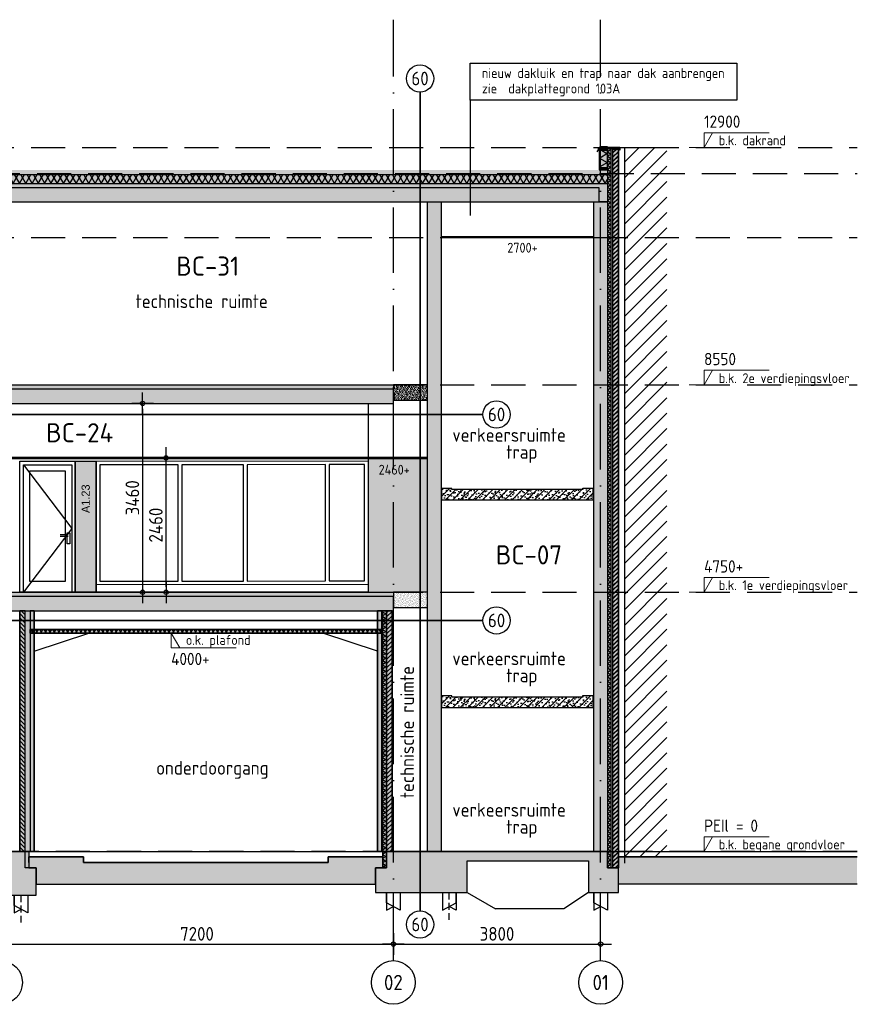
# Model space of a CAD drawing. Header units: millimetres. Extents: x -14070 to 121216, y 14949 to 85047.
# Tile 25 of 33: x 87650 to 103188, y 16840 to 34880. Entities that reach past the tile are written whole.
import ezdxf
from ezdxf.enums import TextEntityAlignment as Align

# ---------------------------------------------------------------- set-up
doc = ezdxf.new("R2010")
doc.units = ezdxf.units.MM
doc.header["$LTSCALE"] = 100
for name, pattern in [('ACAD_ISO10W100', [18, 12, -3, 0, -3]), ('gevels$0$ACAD_ISO10W100', [18, 12, -3, 0, -3]), ('HIDDEN2', [0.1875, 0.125, -0.0625])]:
    doc.linetypes.add(name, pattern=pattern)
doc.layers.get('Defpoints').update_dxf_attribs({"color": 181})
for name, color, linetype in [('A--L$7--_stramien', 1, 'Continuous'), ('A--L28--_hoofddraagkonstrukties', 3, 'Continuous'), ('A--L65--_beveiligingsinstallaties', 1, 'Continuous'), ('A--T$7--_stramien', 7, 'Continuous'), ('AM$1A---_MAATVOERING', 2, 'Continuous'), ('BURO_hoogtelijnen', 8, 'Continuous'), ('BURO_lijnen_0.05', 9, 'Continuous'), ('BURO_maaiveld', 7, 'Continuous'), ('BURO_tekst', 7, 'Continuous'), ('Detail_arcering_rood', 1, 'Continuous'), ('Detail_balkhout', 3, 'Continuous'), ('Detail_beton', 4, 'Continuous'), ('Detail_gipsplaat', 2, 'Continuous'), ('Detail_isolatie', 1, 'Continuous'), ('Detail_kalkzandsteen', 4, 'Continuous'), ('Detail_metselwerk', 3, 'Continuous'), ('Detail_peilhoogte', 2, 'Continuous'), ('Detail_plaatmateriaal_binnen', 2, 'Continuous'), ('Detail_prefabbeton', 4, 'Continuous'), ('gevels$0$A--L$7--_stramien', 1, 'Continuous')]:
    doc.layers.add(name, color=color, linetype=linetype)
for name, color, linetype, true_color in [('RAL 5007', 7, 'Continuous', 0x376b8c), ('SCHIJF', 7, 'Continuous', 0xb1c9df), ('signs', 7, 'Continuous', 0x5f76a8)]:
    doc.layers.add(name, color=color, linetype=linetype, true_color=true_color)
doc.styles.add('BRON maatvoering', font='isocp.shx')
doc.styles.add('BRON standaard', font='isocp.shx')
doc.styles.add('BURO maatvoering', font='isocp.shx')
doc.styles.add('JINX standaard', font='isocp.shx')
doc.styles.add('MAAR_logotekst', font='DIN1451Com-Mittelschrift.ttf')
doc.styles.add('MAAR_stempel', font='LTe50146.ttf')
doc.dimstyles.new('BURO maatvoering 1-100', dxfattribs={"dimscale": 100, "dimtxt": 2.5, "dimasz": 1, "dimexe": 125, "dimexo": 0, "dimtad": 1, "dimdec": 0, "dimzin": 12, "dimdsep": 46, "dimtxsty": 'BRON maatvoering', "dimblk": 'BURO_maatvoeringssymbool_01', "dimcen": 2, "dimse1": 1, "dimse2": 1, "dimclrd": 1, "dimclrt": 7, "dimadec": 0, "dimazin": 0, "dimtfac": 1, "dimtdec": 0, "dimtix": 1, "dimtofl": 0, "dimtmove": 0, "dimatfit": 3, "dimldrblk": 'DOT', "dimfxl": 1, "dimtolj": 1, "dimtzin": 0, "dimarcsym": 0})
pattern_1 = [(17, (-290, 0), (10.314982, 31.9310436), [0, -32.64, -18.48, 0, -26.88]), (48, (-290, 0), (-7.3662316, 32.468733), [0, -32.32, 0, -32.96, 0, -26.56]), (71, (-290, 0), (-19.164631, 26.905229), [0, -32, 0, -19.2, -26.32])]
pattern_2 = [(17, (0, 0), (10.314982, 31.9310436), [0, -32.64, -18.48, 0, -26.88]), (48, (0, 0), (-7.3662316, 32.468733), [0, -32.32, 0, -32.96, 0, -26.56]), (71, (0, 0), (-19.164631, 26.9052286), [0, -32, 0, -19.2, -26.32])]

# ---------------------------------------------------------------- blocks, each defined once
blk = doc.blocks.new('BURO_maatvoeringssymbool_01')
at = {"color": 1}
for p, q in [((0, -2), (0, 2)), ((-2, 0), (2, 0))]:
    blk.add_line(p, q, dxfattribs=at)
blk.add_circle((0, 0), 0.4, dxfattribs=at)
blk = doc.blocks.new('*D152')
at = {"layer": 'AM$1A---_MAATVOERING', "color": 1, "lineweight": -2, "transparency": 16777216}
blk.add_line((87400, 17944), (94400, 17944), dxfattribs=at)
at = {"layer": 'Defpoints', "color": 0, "transparency": 16777216}
for p in [(87300, 19140), (94500, 19140), (94500, 17944)]:
    blk.add_point(p, dxfattribs=at)
at = {"layer": 'AM$1A---_MAATVOERING', "color": 1, "lineweight": -2, "transparency": 16777216, "xscale": 100, "yscale": 100, "zscale": 100, "rotation": 180}
blk.add_blockref('BURO_maatvoeringssymbool_01', (87300, 17944), dxfattribs=at)
at = {"layer": 'AM$1A---_MAATVOERING', "color": 1, "lineweight": -2, "transparency": 16777216, "xscale": 100, "yscale": 100, "zscale": 100}
blk.add_blockref('BURO_maatvoeringssymbool_01', (94500, 17944), dxfattribs=at)
at = {"layer": 'AM$1A---_MAATVOERING', "color": 7, "transparency": 16777216, "insert": (90900, 18131), "char_height": 250, "attachment_point": 5, "style": 'BRON maatvoering'}
blk.add_mtext('\\A1;7200', dxfattribs=at)
blk = doc.blocks.new('_Dot')
at = {"color": 0, "linetype": 'ByBlock', "lineweight": -2}
blk.add_line((-0.5, 0), (-1, 0), dxfattribs=at)
at = {"color": 0, "linetype": 'ByBlock', "const_width": 0.5}
blk.add_lwpolyline([(-0.25, 0, 1), (0.25, 0, 1)], format="xyb", close=True, dxfattribs=at)
blk = doc.blocks.new('*D153')
at = {"layer": 'AM$1A---_MAATVOERING', "color": 1, "lineweight": -2, "transparency": 16777216}
blk.add_line((94600, 17944), (98200, 17944), dxfattribs=at)
at = {"layer": 'Defpoints', "color": 0, "transparency": 16777216}
for p in [(94500, 19140), (98300, 19140), (98300, 17944)]:
    blk.add_point(p, dxfattribs=at)
at = {"layer": 'AM$1A---_MAATVOERING', "color": 1, "lineweight": -2, "transparency": 16777216, "xscale": 100, "yscale": 100, "zscale": 100, "rotation": 180}
blk.add_blockref('BURO_maatvoeringssymbool_01', (94500, 17944), dxfattribs=at)
at = {"layer": 'AM$1A---_MAATVOERING', "color": 1, "lineweight": -2, "transparency": 16777216, "xscale": 100, "yscale": 100, "zscale": 100}
blk.add_blockref('BURO_maatvoeringssymbool_01', (98300, 17944), dxfattribs=at)
at = {"layer": 'AM$1A---_MAATVOERING', "color": 7, "transparency": 16777216, "insert": (96400, 18131), "char_height": 250, "attachment_point": 5, "style": 'BRON maatvoering'}
blk.add_mtext('\\A1;3800', dxfattribs=at)
blk = doc.blocks.new('paal')
at = {"color": 1}
for points in [[(1707, -22488), (1707, -22814), (1957, -22677), (1957, -22488)], [(1957, -22488), (1957, -22814), (1832, -22745)]]:
    blk.add_lwpolyline(points, dxfattribs=at)
at = {"layer": 'BURO_hoogtelijnen', "linetype": 'HIDDEN2', "ltscale": 10}
blk.add_line((1832, -22992), (1832, -22444), dxfattribs=at)
blk = doc.blocks.new('BURO_peilmaat_1op100')
at = {"layer": 'AM$1A---_MAATVOERING', "lineweight": 0}
for p, q in [((150, 150), (812, 150)), ((150, 0), (237, 150)), ((150, 0), (150, 150)), ((0, 0), (300, 0))]:
    blk.add_line(p, q, dxfattribs=at)
at = {"layer": 'AM$1A---_MAATVOERING', "lineweight": 0, "style": 'BRON standaard'}
blk.add_attdef('TEKST', (150, 200), '', height=125, dxfattribs=at)
at = {"layer": 'Detail_peilhoogte', "color": 1, "style": 'BRON standaard'}
blk.add_attdef('OMSCHRIJF', (300, 22), '', height=100, dxfattribs=at)
blk = doc.blocks.new('*U223')
at = {"layer": 'Detail_arcering_rood'}
h = blk.add_hatch(dxfattribs=at)
h.set_pattern_fill('ISOLATIE', color=256, scale=70, style=0)
h.set_pattern_definition([(60, (13057, 0), (-60.62178, 35), []), (120, (13057, 0), (-60.62178, -35), [])])
h.paths.add_polyline_path([(0, 0), (0, 70), (13172, 70), (13172, 0)])
at = {"layer": 'Detail_isolatie'}
blk.add_lwpolyline([(0, 0), (0, 70), (13172, 70), (13172, 0)], close=True, dxfattribs=at)
blk = doc.blocks.new('*U218')
at = {"layer": 'Detail_arcering_rood'}
h = blk.add_hatch(dxfattribs=at)
h.set_pattern_fill('KALKZ', color=256, style=0)
h.set_pattern_definition([(45, (2e-11, 4310), (-38.8909, 38.8909), [])])
h.paths.add_polyline_path([(0, 4410), (100, 4410), (100, 0), (0, 0)])
at = {"layer": 'Detail_kalkzandsteen'}
blk.add_lwpolyline([(0, 4410), (100, 4410), (100, 0), (0, 0)], close=True, dxfattribs=at)
blk = doc.blocks.new('*U220')
at = {"layer": 'Detail_arcering_rood'}
h = blk.add_hatch(dxfattribs=at)
h.set_pattern_fill('ISOLATIE', color=256, scale=70, style=0)
h.set_pattern_definition([(60, (4595, 0), (-60.6218, 35), []), (120, (4595, 0), (-60.6218, -35), [])])
h.paths.add_polyline_path([(0, 0), (0, 70), (4710, 70), (4710, 0)])
at = {"layer": 'Detail_isolatie'}
blk.add_lwpolyline([(0, 0), (0, 70), (4710, 70), (4710, 0)], close=True, dxfattribs=at)
blk = doc.blocks.new('*U221')
at = {"layer": 'Detail_arcering_rood'}
h = blk.add_hatch(dxfattribs=at)
h.set_pattern_fill('ISOLATIE', color=256, scale=70, style=0)
h.set_pattern_definition([(60, (6328.684, 0), (-60.6218, 35), []), (120, (6328.684, 0), (-60.6218, -35), [])])
h.paths.add_polyline_path([(0, 0), (0, 70), (6444, 70), (6444, 0)])
at = {"layer": 'Detail_isolatie'}
blk.add_lwpolyline([(0, 0), (0, 70), (6444, 70), (6444, 0)], close=True, dxfattribs=at)
blk = doc.blocks.new('*U222')
at = {"layer": 'Detail_arcering_rood'}
h = blk.add_hatch(dxfattribs=at)
h.set_pattern_fill('METSW', color=256, style=0)
h.set_pattern_definition([(45, (-5e-13, 13716.98), (-38.89087, 38.89087), []), (45, (-5e-13, 13724.48), (-38.89087, 38.89087), [])])
h.paths.add_polyline_path([(0, 13167), (100, 13167), (100, 0), (0, 0)])
at = {"layer": 'Detail_metselwerk'}
blk.add_lwpolyline([(0, 13167), (100, 13167), (100, 0), (0, 0)], close=True, dxfattribs=at)
blk = doc.blocks.new('*U15')
at = {"layer": 'Detail_arcering_rood'}
h = blk.add_hatch(dxfattribs=at)
h.set_pattern_fill('NAALD', color=256, style=0)
h.set_pattern_definition([(45, (111, 0), (-2.65165, 2.65165), [])])
h.paths.add_polyline_path([(0, 0), (141, 0), (141, 30), (0, 30)])
at = {"layer": 'Detail_balkhout'}
blk.add_lwpolyline([(0, 0), (141, 0), (141, 30), (0, 30)], close=True, dxfattribs=at)
blk = doc.blocks.new('*U225')
at = {"layer": 'Detail_arcering_rood'}
h = blk.add_hatch(dxfattribs=at)
h.set_pattern_fill('PLAAT', color=256, style=0)
h.set_pattern_definition([(90, (323.7503, -0.5), (-5, 3e-16), [])])
h.paths.add_polyline_path([(0, 0), (374, 0), (374, 9), (0, 9)])
at = {"layer": 'Detail_gipsplaat'}
blk.add_lwpolyline([(0, 0), (374, 0), (374, 9), (0, 9)], close=True, dxfattribs=at)
blk = doc.blocks.new('*U105')
at = {"layer": 'Detail_arcering_rood'}
h = blk.add_hatch(dxfattribs=at)
h.set_pattern_fill('ISOLATIE', color=256, scale=141, style=0)
h.set_pattern_definition([(60, (13861.59, 0), (-122.1096, 70.5), []), (120, (13861.59, 0), (-122.1096, -70.5), [])])
h.paths.add_polyline_path([(0, 0), (0, 141), (380, 141), (380, 0)])
at = {"layer": 'Detail_isolatie'}
blk.add_lwpolyline([(0, 0), (0, 141), (380, 141), (380, 0)], close=True, dxfattribs=at)
blk = doc.blocks.new('*U224')
at = {"layer": 'Detail_arcering_rood'}
h = blk.add_hatch(dxfattribs=at)
h.set_pattern_fill('LANGS', color=256, style=0)
h.set_pattern_definition([(0, (319.8013, 13), (0, 5), [])])
h.paths.add_polyline_path([(0, 0), (0, 20), (370, 20), (370, 0)])
at = {"layer": 'Detail_plaatmateriaal_binnen'}
blk.add_lwpolyline([(0, 0), (0, 20), (370, 20), (370, 0)], close=True, dxfattribs=at)
blk = doc.blocks.new('*D402')
at = {"layer": 'AM$1A---_MAATVOERING', "color": 1, "lineweight": -2, "transparency": 16777216}
blk.add_line((89903, 27750), (89903, 24490), dxfattribs=at)
at = {"layer": 'Defpoints', "color": 0, "transparency": 16777216}
for p in [(89179, 27850), (89903, 24390), (90564, 24390)]:
    blk.add_point(p, dxfattribs=at)
at = {"layer": 'AM$1A---_MAATVOERING', "color": 1, "lineweight": -2, "transparency": 16777216, "xscale": 100, "yscale": 100, "zscale": 100}
for p, rotation in [((89903, 27850), 90), ((89903, 24390), 270)]:
    blk.add_blockref('BURO_maatvoeringssymbool_01', p, dxfattribs=dict(at, rotation=rotation))
at = {"layer": 'AM$1A---_MAATVOERING', "color": 7, "transparency": 16777216, "insert": (89716, 26120), "char_height": 250, "attachment_point": 5, "rotation": 90, "style": 'BRON maatvoering'}
blk.add_mtext('\\A1;3460', dxfattribs=at)
blk = doc.blocks.new('*D403')
at = {"layer": 'AM$1A---_MAATVOERING', "color": 1, "lineweight": -2, "transparency": 16777216}
blk.add_line((90334, 24490), (90334, 26750), dxfattribs=at)
at = {"layer": 'Defpoints', "color": 0, "transparency": 16777216}
for p in [(90334, 26850), (91331, 26850), (90587, 24390)]:
    blk.add_point(p, dxfattribs=at)
at = {"layer": 'AM$1A---_MAATVOERING', "color": 1, "lineweight": -2, "transparency": 16777216, "xscale": 100, "yscale": 100, "zscale": 100}
for p, rotation in [((90334, 26850), 90), ((90334, 24390), 270)]:
    blk.add_blockref('BURO_maatvoeringssymbool_01', p, dxfattribs=dict(at, rotation=rotation))
at = {"layer": 'AM$1A---_MAATVOERING', "color": 7, "transparency": 16777216, "insert": (90146, 25620), "char_height": 250, "attachment_point": 5, "rotation": 90, "style": 'BRON maatvoering'}
blk.add_mtext('\\A1;2460', dxfattribs=at)
blk = doc.blocks.new('AL_stramlab_01_P03_BV')
at = {"color": 2, "linetype": 'Continuous', "lineweight": -2}
blk.add_circle((0, 0), 500, dxfattribs=at)
at = {"color": 4, "linetype": 'Continuous', "lineweight": -2, "style": 'BRON standaard'}
blk.add_attdef('LABEL', text='', height=350, dxfattribs=at).set_placement((0, 0), align=Align.MIDDLE_CENTER)
blk = doc.blocks.new('65_brandscheiding_01_P03_BV')
at = {"color": 3, "linetype": 'Continuous', "lineweight": -2}
blk.add_circle((0, 0), 2.5, dxfattribs=at)
at = {"color": 4, "linetype": 'Continuous', "lineweight": -2, "style": 'BURO maatvoering'}
blk.add_attdef('BURO_BRSCH:MIN', text='', height=2.5, dxfattribs=at).set_placement((0, 0), align=Align.MIDDLE_CENTER)

msp = doc.modelspace()

# ---------------------------------------------------------------- hatches: boundary and pattern name
h = msp.add_hatch()
h.set_pattern_fill('GRAVEL', color=256, scale=5)
h.set_pattern_definition([(228.0128, (-39797.528, 153711.018), (-1016.0008633, -1143.00140448), [17.08605, -1691.525]), (184.9697, (-39808.958, 153698.3185), (1524.00246531, 126.99910377), [29.32025, -2902.7]), (132.5104, (-39838.168, 153695.7785), (1269.99907592, -1397.00136462), [20.6741, -2046.735]), (267.2737, (-39887.698, 153664.0285), (126.99944854, 2539.99918267), [26.70025, -2643.32]), (292.8337, (-39888.968, 153637.3585), (-635.00180278, 1524.0008665), [26.1817, -2591.99]), (357.2737, (-39878.808, 153613.2285), (-2539.99918267, 126.99944854), [26.70025, -2643.32]), (37.6942, (-39852.138, 153611.9585), (-1651.00104306, -1269.99886785), [35.3097, -3495.655]), (72.2553, (-39824.198, 153633.5485), (889.00177827, 2794.0008103), [33.336, -3300.265]), (121.4296, (-39814.038, 153665.2985), (-1016.00026176, 1650.998058), [26.79065, -2652.275]), (175.2364, (-39828.008, 153688.158), (1396.99890265, -126.99880814), [30.58565, -1498.695]), (222.3974, (-39858.488, 153690.6985), (-1524.00004586, -1396.99818253), [39.5539, -3915.84]), (138.8141, (-39761.968, 153662.758), (-888.9994337, 761.99882786), [13.50025, -1336.53]), (171.4692, (-39772.128, 153671.6485), (1650.99747978, -254.00064), [25.6841, -2542.73]), (225, (-39797.53, 153675.46), (-3e-14, -126.999913), [17.96045, -161.6445]), (203.1986, (-39806.418, 153690.698), (635.0021413, 254.0011137), [9.67205, -957.53]), (291.8014, (-39815.308, 153686.888), (-127.000089, 381.0002454), [13.6783, -670.24]), (30.9638, (-39810.228, 153674.188), (380.9995977, 254.000198), [22.216, -718.315]), (161.5651, (-39791.178, 153685.62), (254.000116, -126.999811), [16.06435, -385.545]), (16.3895, (-39888.968, 153686.8885), (1270.0007007, 380.9992075), [22.5044, -2227.94]), (70.3462, (-39867.378, 153693.2385), (-507.99858443, -1396.99802443), [18.87995, -1869.11]), (293.1986, (-39791.178, 153711.018), (-254.0011137, 635.0021413), [19.344, -947.86]), (343.6105, (-39783.558, 153693.2385), (-1270.0007007, 380.9992075), [22.5044, -2227.94]), (339.444, (-39888.968, 153608.148), (-635.0007882, 253.9996918), [21.70175, -1063.385]), (294.7751, (-39868.648, 153600.5285), (-634.9985202, 1396.9993513), [18.1836, -1800.18]), (66.8014, (-39789.908, 153584.018), (254.0011137, 635.0021413), [19.344, -947.86]), (17.354, (-39782.288, 153601.7985), (-1651.0000891, -507.99923378), [21.28915, -2107.62]), (69.444, (-39852.138, 153584.018), (-253.9996918, -635.0007882), [10.8509, -1074.24]), (101.3099, (-39797.528, 153584.018), (-126.999373, 507.998373), [6.47575, -641.1]), (165.9638, (-39798.798, 153590.368), (381.0002677, -126.99978), [26.1817, -497.4525]), (186.009, (-39824.198, 153596.7185), (1269.99812722, 126.99970343), [24.26335, -2402.07]), (303.6901, (-39810.228, 153662.76), (-127.0000436, 253.999755), [18.3162, -439.589]), (353.1572, (-39800.068, 153647.5185), (2159.00089283, -254.00113758), [31.97785, -3165.8]), (60.9454, (-39768.318, 153643.708), (-507.9988183, -888.99788054), [13.0754, -1294.47]), (90, (-39761.97, 153655.14), (-127, 127), [7.62, -119.38]), (120.2564, (-39826.738, 153600.528), (507.99892334, -888.99955162), [17.64335, -1746.695]), (48.0128, (-39835.628, 153615.768), (1016.0008633, 1143.00140448), [34.17215, -1674.44]), (0, (-39812.77, 153641.17), (127, 127), [33.02, -93.98]), (325.3048, (-39779.748, 153641.1685), (-1269.99779955, 889.00008452), [20.0805, -1987.965]), (254.0546, (-39763.238, 153629.738), (-127.000324, -508.0012102), [18.49145, -906.085]), (207.646, (-39768.318, 153611.9585), (-2412.99915245, -1270.00079874), [30.10725, -2980.625]), (175.4261, (-39794.988, 153597.9885), (-1651.00038024, 126.99938556), [31.85145, -3153.29]), (175.4261, (-39794.988, 153597.9885), (-1651.00038024, 126.99938556), [31.85145, -3153.29])])
h.paths.add_polyline_path([(42030, 32128.5), (42030, 32046.5), (98424.3, 32046.5), (98424.3, 32128.5)])
h.paths.add_polyline_path([(38730, 32046.5), (38730, 32128.5), (22261, 32128.5), (22261, 32046.5)])
at = {"layer": 'BURO_maaiveld'}
h = msp.add_hatch(color=80, dxfattribs=at)
h.dxf.hatch_style = 1
h.paths.add_polyline_path([(87820, 19540), (87820, 19340), (87950, 19340), (87950, 19040), (94175, 19040), (94175, 19340), (94305, 19340), (94305, 19540), (93305, 19540), (93305, 19440), (88820, 19440), (88820, 19540)])
edge = h.paths.add_edge_path(flags=16)
edge.add_line((88820, 19440), (93305, 19440))
at = {"layer": 'Detail_arcering_rood'}
h = msp.add_hatch(color=60, dxfattribs=at)
h.dxf.hatch_style = 1
h.paths.add_polyline_path([(98425, 19340), (98625, 19340), (98625, 32537), (98273.8, 32537), (98273.8, 32128), (98424.3, 32128)])
h = msp.add_hatch(dxfattribs=at)
h.set_pattern_fill('_U', scale=200, angle=45, pattern_type=0)
h.set_pattern_definition([(45, (0, 0), (-141.42136, 141.42136), [])])
h.paths.add_polyline_path([(99513, 32540), (98742, 32540), (98742, 19540), (99513, 19540)])
h = msp.add_hatch(dxfattribs=at)
h.set_pattern_fill('ISOLATIE', color=256, scale=100, style=0)
h.set_pattern_definition([(60, (-39888.97, 153584.02), (-86.60254, 50), []), (120, (-39888.97, 153584.02), (-86.60254, -50), [])])
h.paths.add_polyline_path([(38730, 31880), (38730, 32044.5), (22261.5, 32044.5), (22261.5, 31880)])
h.paths.add_polyline_path([(42030, 32044.5), (42030, 31880), (98424.3, 31880), (98424.3, 32044.5)])
h = msp.add_hatch(dxfattribs=at)
h.set_pattern_fill('BETON', color=256, scale=2, style=0)
h.set_pattern_definition(pattern_2)
h.paths.add_polyline_path([(58510, 31800), (58510, 31880), (98424.3, 31880), (98424.3, 31540), (98274.3, 31540), (98274.3, 31800)])
h = msp.add_hatch(dxfattribs=at)
h.set_pattern_fill('PREFB', color=256, scale=2, style=0)
h.set_pattern_definition([(45, (24315.534, 166764.02), (-27.1529, 27.1529), []), (17, (24315.534, 166764.018), (10.314982, 31.9310436), [0, -32.64, -18.48, 0, -26.88]), (48, (24315.534, 166764.018), (-7.3662316, 32.468733), [0, -32.32, 0, -32.96, 0, -26.56]), (71, (24315.534, 166764.018), (-19.1646307, 26.9052286), [0, -32, 0, -192, -26.32])])
h.paths.add_polyline_path([(58510, 31540), (98274.3, 31540), (98274.3, 31800), (58510, 31800)])
h = msp.add_hatch(dxfattribs=at)
h.set_pattern_fill('PREFB', color=256, scale=2, angle=359.41034, style=0)
h.set_pattern_definition([(44.41034, (53445.01, -2e-11), (-26.872023, 27.430902), []), (16.41034, (53445.011, -2e-11), (10.643048, 31.823198), [0, -32.64, -18.48, 0, -26.88]), (47.41034, (53445.011, -2e-11), (-7.031695, 32.542822), [0, -32.32, 0, -32.96, 0, -26.56]), (70.41034, (53445.011, -2e-11), (-18.886725, 27.101033), [0, -32, 0, -192, -26.32])])
h.paths.add_polyline_path([(95125, 31540), (95375, 31540), (95375, 19640), (95125, 19640)])
h = msp.add_hatch(dxfattribs=at)
h.set_pattern_fill('PREFB', color=256, scale=2, angle=359.41034, style=0)
h.set_pattern_definition([(44.41034, (56494.303, -2e-11), (-26.872023, 27.430902), []), (16.41034, (56494.303, -2e-11), (10.643048, 31.823198), [0, -32.64, -18.48, 0, -26.88]), (47.41034, (56494.303, -2e-11), (-7.031695, 32.542822), [0, -32.32, 0, -32.96, 0, -26.56]), (70.41034, (56494.303, -2e-11), (-18.886725, 27.101033), [0, -32, 0, -192, -26.32])])
h.paths.add_polyline_path([(98174.3, 31540), (98424.3, 31540), (98424.3, 19640), (98174.3, 19640)])
h = msp.add_hatch(dxfattribs=at)
h.set_pattern_fill('BETON', color=256, scale=2, style=0)
h.set_pattern_definition(pattern_2)
h.paths.add_polyline_path([(77700, 28190), (94500, 28190), (94500, 28110), (77700, 28110)])
h = msp.add_hatch(dxfattribs=at)
h.set_pattern_fill('BETON', color=256, scale=2, style=0)
h.set_pattern_definition([(17, (0, 3800), (10.314982, 31.931044), [0, -32.64, -18.48, 0, -26.88]), (48, (0, 3800), (-7.3662316, 32.468733), [0, -32.32, 0, -32.96, 0, -26.56]), (71, (0, 3800), (-19.164631, 26.905229), [0, -32, 0, -19.2, -26.32])])
h.paths.add_polyline_path([(94500, 27910), (95125, 27910), (95125, 28190), (94500, 28190)])
h = msp.add_hatch(dxfattribs=at)
h.set_pattern_fill('PREFB', color=256, scale=2, style=0)
h.set_pattern_definition([(45, (26373.824, 163074.02), (-27.1529, 27.1529), []), (17, (26373.824, 163074.018), (10.314982, 31.9310436), [0, -32.64, -18.48, 0, -26.88]), (48, (26373.824, 163074.018), (-7.3662316, 32.468733), [0, -32.32, 0, -32.96, 0, -26.56]), (71, (26373.824, 163074.018), (-19.1646307, 26.9052286), [0, -32, 0, -192, -26.32])])
h.paths.add_polyline_path([(77700, 27850), (94500, 27850), (94500, 28110), (77700, 28110)])
at = {"layer": 'Detail_arcering_rood', "ltscale": 2}
h = msp.add_hatch(dxfattribs=at)
h.set_pattern_fill('PREFB', color=256, scale=5, style=0)
h.set_pattern_definition([(45, (0, 0), (-67.88225, 67.88225), []), (17, (0, 0), (25.787455, 79.82761), [0, -81.6, -46.2, 0, -67.2]), (48, (0, 0), (-18.41558, 81.171833), [0, -80.8, 0, -82.4, 0, -66.4]), (71, (0, 0), (-47.911577, 67.26307), [0, -80, 0, -480, -65.8])])
h.paths.add_polyline_path([(95382.4, 26080), (98164.6, 26080), (98164.6, 26292), (97974.6, 26292), (97974.6, 26270), (95572.4, 26270), (95572.4, 26292), (95382.4, 26292)])
at = {"layer": 'Detail_arcering_rood'}
h = msp.add_hatch(dxfattribs=at)
h.set_pattern_fill('BETON', color=256, scale=2, style=0)
h.set_pattern_definition([(17, (1e-11, -3800), (10.314982, 31.9310436), [0, -32.64, -18.48, 0, -26.88]), (48, (1e-11, -3800), (-7.3662316, 32.468733), [0, -32.32, 0, -32.96, 0, -26.56]), (71, (1e-11, -3800), (-19.164631, 26.905229), [0, -32, 0, -19.2, -26.32])])
h.paths.add_polyline_path([(77700, 24390), (94500, 24390), (94500, 24310), (77700, 24310)])
h = msp.add_hatch(dxfattribs=at)
h.set_pattern_fill('BETON', color=256, scale=2, style=0)
h.set_pattern_definition(pattern_2)
h.paths.add_polyline_path([(94500, 24110), (95125, 24110), (95125, 24390), (94500, 24390)])
h = msp.add_hatch(dxfattribs=at)
h.set_pattern_fill('PREFB', color=256, scale=2, style=0)
h.set_pattern_definition([(45, (26373.824, 159274.02), (-27.1529, 27.1529), []), (17, (26373.824, 159274.018), (10.314982, 31.9310436), [0, -32.64, -18.48, 0, -26.88]), (48, (26373.824, 159274.018), (-7.3662316, 32.468733), [0, -32.32, 0, -32.96, 0, -26.56]), (71, (26373.824, 159274.018), (-19.1646307, 26.9052286), [0, -32, 0, -192, -26.32])])
h.paths.add_polyline_path([(77700, 24050), (94500, 24050), (94500, 24310), (77700, 24310)])
h = msp.add_hatch(color=60, dxfattribs=at)
h.dxf.hatch_style = 1
h.paths.add_polyline_path([(87650, 24050), (87915.7, 24050), (87915.7, 19640), (87820, 19640), (87820, 19340), (87750, 19340), (87750, 19640), (87650, 19640)])
h = msp.add_hatch(color=60, dxfattribs=at)
h.dxf.hatch_style = 1
h.paths.add_polyline_path([(94475, 24050), (94209.3, 24050), (94209.3, 19640), (94305, 19640), (94305, 19340), (94375, 19340), (94375, 19640), (94475, 19640)])
h = msp.add_hatch(color=60, dxfattribs=at)
h.dxf.hatch_style = 1
h.paths.add_polyline_path([(87840.7, 23710), (94284.3, 23710), (94284.3, 23640), (87840.7, 23640)])
at = {"layer": 'Detail_arcering_rood', "ltscale": 2}
h = msp.add_hatch(dxfattribs=at)
h.set_pattern_fill('PREFB', color=256, scale=5, style=0)
h.set_pattern_definition([(45, (1e-11, -3800), (-67.88225, 67.88225), []), (17, (1e-11, -3800), (25.787455, 79.82761), [0, -81.6, -46.2, 0, -67.2]), (48, (1e-11, -3800), (-18.41558, 81.171833), [0, -80.8, 0, -82.4, 0, -66.4]), (71, (1e-11, -3800), (-47.911577, 67.26307), [0, -80, 0, -480, -65.8])])
h.paths.add_polyline_path([(95382.4, 22280), (98164.6, 22280), (98164.6, 22492), (97974.6, 22492), (97974.6, 22470), (95572.4, 22470), (95572.4, 22492), (95382.4, 22492)])
at = {"layer": 'Detail_arcering_rood'}
h = msp.add_hatch(dxfattribs=at)
h.set_pattern_fill('BETON', color=256, scale=2, style=0)
h.set_pattern_definition(pattern_1)
h.paths.add_polyline_path([(76305, 19640), (76305, 19420), (87400, 19420), (87400, 18840), (87950, 18840), (87950, 19340), (87750, 19340), (87750, 19640), (80419.4, 19640), (80419.4, 19590), (78930, 19590), (78930, 19640)])
h = msp.add_hatch(dxfattribs=at)
h.set_pattern_fill('BETON', color=256, scale=2, style=0)
h.set_pattern_definition(pattern_1)
h.paths.add_polyline_path([(94175, 18890), (95850, 18890), (95850, 19470), (98075, 19470), (98075, 18890), (98625, 18890), (98625, 19340), (98425, 19340), (98425, 19640), (94375, 19640), (94375, 19340), (94175, 19340)])
at = {"layer": 'RAL 5007', "true_color": 0x376b8c}
h = msp.add_hatch(color=147, dxfattribs=at)
h.dxf.hatch_style = 1
h.paths.add_polyline_path([(94037, 26843), (95125, 26843), (95125, 24390), (94037, 24397)])

# ---------------------------------------------------------------- linework, layer by layer
for p, q in [((98360.8, 32513.5), (98271, 32513.5)), ((98423.8, 32168.3), (98423, 32482)), ((42030, 32046.5), (98423.7, 32046.5)), ((95375, 30910), (98174.3, 30910)), ((95375, 30890), (98174.3, 30890)), ((94037, 27857), (94037, 24397)), ((80150, 26863), (95125, 26863)), ((80150, 26843), (95125, 26843)), ((87820, 19440), (87820, 19540)), ((87820, 19540), (88820, 19540)), ((88820, 19540), (88820, 19440)), ((94305, 19540), (93305, 19540)), ((93305, 19540), (93305, 19440)), ((88820, 19440), (93305, 19440))]:
    msp.add_line(p, q)
at = {"color": 1}
for p, q in [((87915.7, 23310), (88915.7, 23640)), ((94209.3, 23310), (93209.3, 23640))]:
    msp.add_line(p, q, dxfattribs=at)
at = {"color": 4}
msp.add_line((98625, 19540), (103000, 19540), dxfattribs=at)
at = {"color": 8}
for p, q in [((95850, 18890), (96369.6, 18590)), ((98075, 18890), (97626.9, 18590)), ((97626.9, 18590), (96369.6, 18590))]:
    msp.add_line(p, q, dxfattribs=at)
at = {"color": 3}
msp.add_lwpolyline([(98238.3, 32456.3), (98260.5, 32493.3), (98260.5, 32540), (98652.7, 32542), (98652.7, 32492), (98627.7, 32497.2)], dxfattribs=at)
at = {"color": 1}
msp.add_lwpolyline([(98273, 32517), (98643.6, 32517), (98643.6, 32537), (98273, 32537), (98273, 32517)], dxfattribs=at)
for points in [[(98425, 19340), (98625, 19340), (98625, 32537), (98273.8, 32537), (98273.8, 32128), (98424.3, 32128), (98425, 19340)], [(58510, 31800), (58510, 31880), (98424.3, 31880), (98424.3, 31540), (98274.3, 31540), (98274.3, 31800), (58510, 31800)], [(77700, 28190), (94500, 28190), (94500, 28110), (77700, 28110)], [(88670, 24390), (87650, 24390), (87650, 26790), (88670, 26790)], [(89054.6, 26790), (94037, 26797), (94037, 24530), (89054.6, 24523)], [(77700, 24390), (94500, 24390), (94500, 24310), (77700, 24310)], [(87650, 24050), (87915.7, 24050), (87915.7, 19640), (87820, 19640), (87820, 19340), (87750, 19340), (87750, 19640), (87650, 19640), (87650, 24050)], [(87915.7, 24050), (87840.7, 24050), (87840.7, 19640), (87915.7, 19640)], [(94209.3, 24050), (94284.3, 24050), (94284.3, 19640), (94209.3, 19640)], [(94475, 24050), (94209.3, 24050), (94209.3, 19640), (94305, 19640), (94305, 19340), (94375, 19340), (94375, 19640), (94475, 19640), (94475, 24050)], [(87840.7, 23710), (94284.3, 23710), (94284.3, 23640), (87840.7, 23640)]]:
    msp.add_lwpolyline(points, close=True)
for points in [[(98742, 19427), (98742, 32540), (99513, 32540)], [(88541.4, 25440.2), (88391.4, 25440.2)], [(88520.3, 25440.2), (88520.3, 25476.4), (88570.3, 25476.4), (88570.3, 25276.4), (88520.3, 25276.4), (88520.3, 25420.2)], [(88391.4, 25420.2), (88541.4, 25420.2)], [(94500, 19640), (98300, 19640)]]:
    msp.add_lwpolyline(points)
for points in [[(87717, 26723), (88603, 26723), (88603, 24390), (87717, 24390)], [(94037, 24397), (89054.6, 24390), (89054.6, 26790), (94037, 26797)], [(90554.6, 26725.1), (89121.6, 26723), (89121.6, 24590), (90554.6, 24592.1)], [(90554.6, 26725.1), (89121.6, 26723), (89121.6, 24590), (90554.6, 24592.1)], [(91754.6, 26726.8), (90621.6, 26725.2), (90621.6, 24592.2), (91754.6, 24593.8)], [(91754.6, 26726.8), (90621.6, 26725.2), (90621.6, 24592.2), (91754.6, 24593.8)], [(93254.6, 26729), (91821.6, 26726.9), (91821.6, 24593.9), (93254.6, 24596)], [(93254.6, 26729), (91821.6, 26726.9), (91821.6, 24593.9), (93254.6, 24596)], [(93970, 26730), (93321.6, 26729.1), (93321.6, 24596.1), (93970, 24597)], [(93970, 26730), (93321.6, 26729.1), (93321.6, 24596.1), (93970, 24597)], [(87831, 24592.6), (88489, 24592.6), (88489, 26609), (87831, 26609)]]:
    msp.add_lwpolyline(points, close=True, dxfattribs=at)
at = {"color": 8}
msp.add_lwpolyline([(87717, 26723), (88603, 25556.5), (87717, 24390)], dxfattribs=at)
at = {"color": 253, "true_color": 0xa5a6ac}
msp.add_lwpolyline([(88670, 26790), (89054.6, 26790), (89054.6, 24390), (88670, 24390)], close=True, dxfattribs=at)
at = {"elevation": 0}
for points in [[(95382.4, 26080), (98164.6, 26080), (98164.6, 26292), (97974.6, 26292), (97974.6, 26270), (95572.4, 26270), (95572.4, 26292), (95382.4, 26292)], [(95382.4, 22280), (98164.6, 22280), (98164.6, 22492), (97974.6, 22492), (97974.6, 22470), (95572.4, 22470), (95572.4, 22492), (95382.4, 22492)]]:
    msp.add_lwpolyline(points, close=True, dxfattribs=at)
at = {"color": 4}
msp.add_lwpolyline([(87820, 19540), (88820, 19540), (88820, 19440), (93305, 19440), (93305, 19540), (94305, 19540)], dxfattribs=at)
at = {"color": 60}
msp.add_solid([(42029.1, 32128), (98424.3, 32128), (42030, 31880), (98424.3, 31880)], dxfattribs=at)
at = {"layer": 'A--L$7--_stramien', "color": 1, "linetype": 'ACAD_ISO10W100', "lineweight": -3}
for p, q in [((94500, 17640), (94500, 20640)), ((98300, 17640), (98300, 20640))]:
    msp.add_line(p, q, dxfattribs=at)
at = {"layer": 'A--L65--_beveiligingsinstallaties', "color": 1, "linetype": 'ACAD_ISO10W100', "ltscale": 0.3, "true_color": 0xf50004, "const_width": 30}
for points in [[(94989, 23873.9), (94989, 33552.5)], [(96142, 27647.6), (77133, 27647.6)], [(96142, 23873.9), (77133, 23873.9)], [(94989, 23873.9), (94989, 18553)]]:
    msp.add_lwpolyline(points, dxfattribs=at)
at = {"layer": 'BURO_hoogtelijnen', "linetype": 'HIDDEN2', "ltscale": 50}
for p, q in [((-5891.8, 32540), (103000, 32540)), ((-5891.8, 32540), (103000, 32540)), ((42030, 32060), (103000, 32060)), ((-5891.8, 30890), (103000, 30890)), ((-5891.8, 28190), (103000, 28190)), ((-5891.8, 24390), (103000, 24390)), ((103000, 19640), (-5891.8, 19640))]:
    msp.add_line(p, q, dxfattribs=at)
at = {"layer": 'BURO_lijnen_0.05'}
msp.add_line((98640, 32540), (98660.2, 32540), dxfattribs=at)
at = {"layer": 'BURO_maaiveld', "ltscale": 50}
for p, q in [((103000, 19540), (98625, 19540)), ((103000, 19040), (98625, 19040))]:
    msp.add_line(p, q, dxfattribs=at)
at = {"layer": 'BURO_maaiveld', "color": 80}
msp.add_lwpolyline([(87820, 19540), (87820, 19340), (87950, 19340), (87950, 19040), (94175, 19040), (94175, 19340), (94305, 19340), (94305, 19540), (93305, 19540), (93305, 19440), (88820, 19440), (88820, 19540)], close=True, dxfattribs=at)
msp.add_solid([(103000, 19540), (103000, 19040), (98625, 19540), (98625, 19040)], dxfattribs=at)
at = {"layer": 'BURO_tekst', "color": 1}
msp.add_line((95906, 33407), (95906, 31295), dxfattribs=at)
msp.add_lwpolyline([(95906, 34085), (100796, 34085), (100796, 33407), (95906, 33407)], close=True, dxfattribs=at)
at = {"layer": 'Defpoints'}
msp.add_line((-5891.8, 19640), (103000, 19640), dxfattribs=at)
msp.add_line((-5891.8, 19640), (103000, 19640), dxfattribs=at)
at = {"layer": 'Detail_beton'}
for points in [[(95125, 31540), (95375, 31540), (95375, 19640), (95125, 19640)], [(98174.3, 31540), (98424.3, 31540), (98424.3, 19640), (98174.3, 19640)], [(94500, 27910), (95125, 27910), (95125, 28190), (94500, 28190)], [(94500, 24110), (95125, 24110), (95125, 24390), (94500, 24390)], [(94175, 18890), (95850, 18890), (95850, 19470), (98075, 19470), (98075, 18890), (98625, 18890), (98625, 19340), (98425, 19340), (98425, 19640), (94375, 19640), (94375, 19340), (94175, 19340)]]:
    msp.add_lwpolyline(points, close=True, dxfattribs=at)
msp.add_lwpolyline([(76305, 19640), (76305, 19420), (87400, 19420), (87400, 18840), (87950, 18840), (87950, 19340), (87750, 19340), (87750, 19640), (80419.4, 19640), (80419.4, 19590), (78930, 19590), (78930, 19640), (76305, 19640)], dxfattribs=at)
at = {"layer": 'Detail_isolatie'}
msp.add_line((42030, 32044.5), (98424.3, 32044.5), dxfattribs=at)
at = {"layer": 'Detail_prefabbeton'}
for points in [[(58510, 31540), (98274.3, 31540), (98274.3, 31800), (58510, 31800)], [(77700, 27850), (94500, 27850), (94500, 28110), (77700, 28110)], [(77700, 24050), (94500, 24050), (94500, 24310), (77700, 24310)]]:
    msp.add_lwpolyline(points, close=True, dxfattribs=at)
at = {"layer": 'gevels$0$A--L$7--_stramien', "color": 1, "linetype": 'gevels$0$ACAD_ISO10W100', "lineweight": -3}
for p, q in [((94500, 17640), (94500, 34880)), ((98300, 17640), (98300, 34880))]:
    msp.add_line(p, q, dxfattribs=at)
at = {"layer": 'SCHIJF'}
msp.add_solid([(88665.6, 26790), (89054.6, 26790), (88665.6, 24390), (89054.6, 24390)], dxfattribs=at)

# ---------------------------------------------------------------- block references
at = {"xscale": 1.8, "yscale": 1.8, "zscale": 1.8}
for p, values in [((99925.3, 32540), {'TEKST': '12900', 'OMSCHRIJF': 'b.k. dakrand'}), ((99925.3, 24390), {'TEKST': '4750+', 'OMSCHRIJF': 'b.k. 1e verdiepingsvloer'}), ((99925.3, 19640), {'TEKST': 'PEIl = 0', 'OMSCHRIJF': 'b.k. begane grondvloer'})]:
    msp.add_blockref('BURO_peilmaat_1op100', p, dxfattribs=at).add_auto_attribs(values)
at = {"xscale": -1}
for name, p in [('*U224', (98643.6, 32517)), ('paal', (89507, 41328.2)), ('paal', (96332, 41378.2)), ('paal', (100132, 41378.2))]:
    msp.add_blockref(name, p, dxfattribs=at)
at = {"rotation": 90.00000000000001}
for name, p in [('*U225', (98282.8, 32138.3)), ('*U220', (94375, 19340))]:
    msp.add_blockref(name, p, dxfattribs=at)
at = {"xscale": -1}
for name, p, rotation in [('*U15', (98282, 32512), 180), ('*U105', (98282.8, 32168), 270), ('*U223', (98425, 19340), 270), ('*U221', (87840.7, 23710), 180)]:
    msp.add_blockref(name, p, dxfattribs=dict(at, rotation=rotation))
for name, p in [('*U222', (98525, 19340)), ('*U15', (98282.8, 32138)), ('paal', (93693, 41378.2))]:
    msp.add_blockref(name, p)
ref = msp.add_blockref('BURO_peilmaat_1op100', (99925.3, 28190), dxfattribs=dict(xscale=1.8, yscale=1.8, zscale=1.8))
ref.add_attrib('TEKST', '8550', (100195.3, 28550), dxfattribs={"layer": 'AM$1A---_MAATVOERING', "lineweight": 0, "height": 225, "style": 'BRON standaard'})
ref.add_attrib('OMSCHRIJF', 'b.k. 2e verdiepingsvloer', (100465.5, 28221.6), dxfattribs={"layer": 'Detail_peilhoogte', "color": 1, "height": 180, "style": 'BRON standaard'})
ref = msp.add_blockref('BURO_peilmaat_1op100', (90156.7, 23640), dxfattribs=dict(xscale=-1.8, yscale=1.8, zscale=1.8, rotation=180))
ref.add_attrib('TEKST', '4000+', (90426.7, 23055), dxfattribs={"layer": 'AM$1A---_MAATVOERING', "lineweight": 0, "height": 225, "style": 'BRON standaard'})
ref.add_attrib('OMSCHRIJF', 'o.k. plafond', (90696.8, 23425), dxfattribs={"layer": 'Detail_peilhoogte', "color": 1, "height": 180, "style": 'BRON standaard'})
at = {"layer": 'A--L28--_hoofddraagkonstrukties', "xscale": -1}
msp.add_blockref('*U218', (87750, 19640), dxfattribs=at)
at = {"layer": 'A--L28--_hoofddraagkonstrukties'}
msp.add_blockref('*U218', (94375, 19640), dxfattribs=at)
at = {"layer": 'A--L65--_beveiligingsinstallaties', "color": 1, "linetype": 'Continuous', "lineweight": -3, "xscale": 100, "yscale": 100, "zscale": 100}
for p in [(94989, 33802.5), (96392, 27647.6), (96392, 23873.9), (94989, 18303)]:
    msp.add_blockref('65_brandscheiding_01_P03_BV', p, dxfattribs=at).add_auto_attribs({'BURO_BRSCH:MIN': '60'})
at = {"layer": 'A--T$7--_stramien', "color": 7, "linetype": 'Continuous', "lineweight": -3, "xscale": 0.8, "yscale": 0.8, "zscale": 0.8}
for p, values in [((87300, 17240), {'LABEL': '03'}), ((94500, 17240), {'LABEL': '02'}), ((98300, 17240), {'LABEL': '01'})]:
    msp.add_blockref('AL_stramlab_01_P03_BV', p, dxfattribs=at).add_auto_attribs(values)

# ---------------------------------------------------------------- texts
at = {"layer": 'BURO_tekst', "color": 1}
for s, style, p in [('nieuw dakluik en trap naar dak aanbrengen', 'JINX standaard', (96122.5, 33812.1)), ('zie  dakplattegrond 103A', 'JINX standaard', (96122.5, 33529.1)), ('2700+', 'BRON standaard', (96588.6, 30612.2)), ('2460+', 'BRON standaard', (94230.3, 26545.2))]:
    msp.add_text(s, height=180, dxfattribs=dict(at, style=style)).set_placement(p)
at = {"layer": 'BURO_tekst', "color": 1, "linetype": 'ACAD_ISO10W100', "ltscale": 0.3, "true_color": 0xf50004, "style": 'MAAR_logotekst'}
for s, p in [('BC-31', (90520.9, 30190.5)), ('BC-24', (88134.9, 27137.5)), ('BC-07', (96378.9, 24899.5))]:
    msp.add_text(s, height=350, dxfattribs=at).set_placement(p)
at = {"layer": 'BURO_tekst', "color": 2, "style": 'BRON standaard'}
for s, p in [('technische ruimte', (89774, 29597)), ('verkeersruimte', (95581, 27148)), ('trap', (96568, 26835)), ('verkeersruimte', (95581, 23053)), ('trap', (96568, 22740)), ('onderdoorgang', (90152, 21047)), ('verkeersruimte', (95581, 20279)), ('trap', (96568, 19966))]:
    msp.add_text(s, height=250, dxfattribs=at).set_placement(p)
msp.add_text('technische ruimte', height=250, rotation=90, dxfattribs=at).set_placement((94877, 20614))
at = {"layer": 'signs', "style": 'MAAR_stempel'}
msp.add_text('A1.23', height=150, rotation=90, dxfattribs=at).set_placement((88934.7, 25841.1))

# ---------------------------------------------------------------- dimensions: what is measured, and where the dimension line sits
at = {"layer": 'AM$1A---_MAATVOERING'}
for base, p1, p2, picture, middle in [((89903, 24390), (89179.3, 27850), (90564, 24390), '*D402', (89715.5, 26120)), ((90334, 26850), (90587, 24390), (91330.7, 26850), '*D403', (90146.5, 25620))]:
    dim = msp.add_linear_dim(base=base, p1=p1, p2=p2, angle=90, dimstyle='BURO maatvoering 1-100', dxfattribs=at)
    dim.commit()
    dim.dimension.update_dxf_attribs({"geometry": picture, "text_midpoint": middle})
for base, p1, p2, picture, middle in [((94500, 17943.6), (87300, 19140), (94500, 19140), '*D152', (90900, 18131.2)), ((98300, 17943.6), (94500, 19140), (98300, 19140), '*D153', (96400, 18131.1))]:
    dim = msp.add_linear_dim(base=base, p1=p1, p2=p2, dimstyle='BURO maatvoering 1-100', override={"dimtmove": 1}, dxfattribs=at)
    dim.commit()
    dim.dimension.update_dxf_attribs({"geometry": picture, "text_midpoint": middle})

doc.saveas('drawing.dxf')
